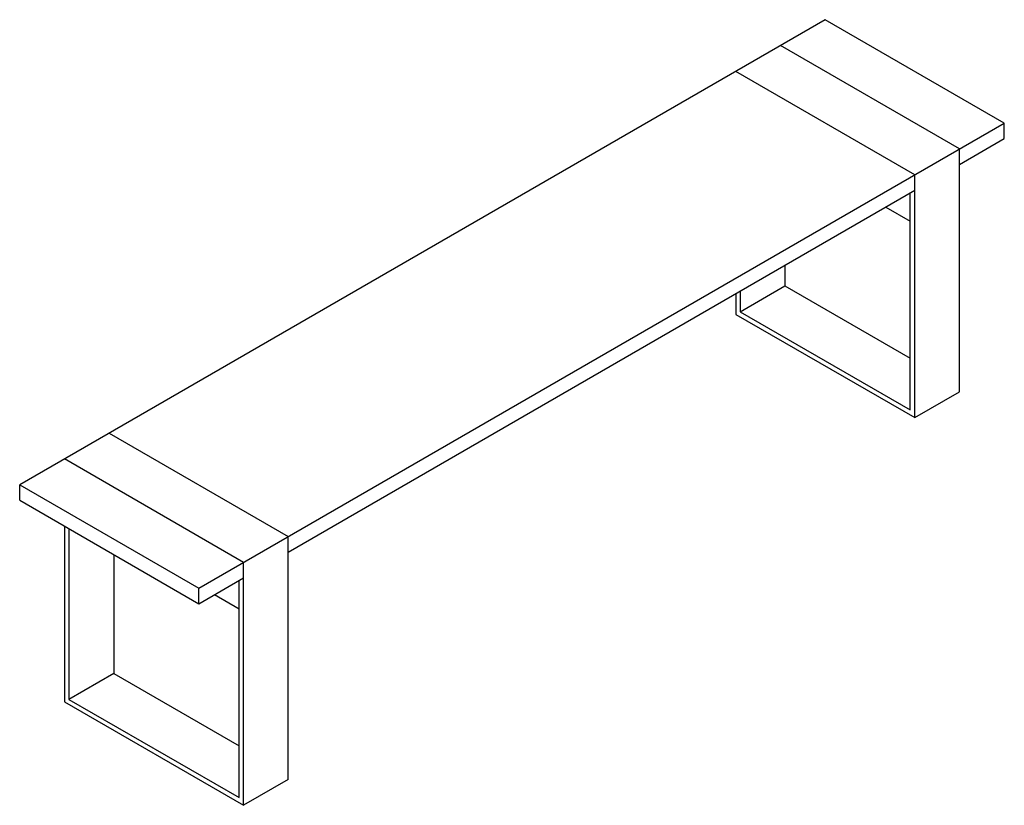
# Paper-space layout '_Isometric' of a CAD drawing. Header units: millimetres. Extents: x -1344 to 212, y -927 to 314.
import ezdxf

# ---------------------------------------------------------------- set-up
doc = ezdxf.new("R2010")
doc.units = ezdxf.units.MM

psp = doc.layouts.new('_Isometric')

# ---------------------------------------------------------------- linework, layer by layer
at = {"color": 7, "linetype": 'Continuous', "lineweight": 25}
for p, q in [((-70.7, 314.3), (-1343.5, -420.4)), ((212.1, 151.1), (-70.7, 314.3)), ((141.4, 110.2), (-141.4, 273.5)), ((70.7, 69.4), (-212.1, 232.7)), ((-1060.7, -583.7), (212.1, 151.1)), ((212.1, 126.6), (212.1, 151.1)), ((141.4, 85.8), (212.1, 126.6)), ((141.4, -273.5), (141.4, 110.2)), ((70.7, -314.3), (70.7, 69.4)), ((-919.2, -526.6), (70.7, 44.9)), ((63.6, -302.1), (63.6, 40.8)), ((24.7, 18.4), (63.6, -4.1)), ((-134.4, -73.4), (-134.4, -106.2)), ((-205.1, -147), (-134.4, -106.2)), ((-134.4, -106.2), (63.6, -220.5)), ((-212.1, -118.4), (-212.1, -151.1)), ((-205.1, -114.3), (-205.1, -147)), ((-212.1, -151.1), (70.7, -314.3)), ((-205.1, -147), (63.6, -302.1)), ((70.7, -314.3), (141.4, -273.5)), ((-1202.1, -338.8), (-919.2, -502.1)), ((-989.9, -542.9), (-1272.8, -379.6)), ((-1343.5, -444.9), (-1343.5, -420.4)), ((-1343.5, -420.4), (-1060.7, -583.7)), ((-1343.5, -444.9), (-1060.7, -608.2)), ((-1272.8, -485.7), (-1272.8, -763.4)), ((-1265.7, -489.8), (-1265.7, -759.3)), ((-919.2, -885.8), (-919.2, -502.1)), ((-1195, -530.6), (-1195, -718.5)), ((-989.9, -926.7), (-989.9, -542.9)), ((-1060.7, -608.2), (-989.9, -567.4)), ((-997, -914.4), (-997, -571.5)), ((-1060.7, -608.2), (-1060.7, -583.7)), ((-1035.9, -593.9), (-997, -616.4)), ((-1195, -718.5), (-1265.7, -759.3)), ((-1195, -718.5), (-997, -832.8)), ((-1265.7, -759.3), (-997, -914.4)), ((-1272.8, -763.4), (-989.9, -926.7)), ((-919.2, -885.8), (-989.9, -926.7))]:
    psp.add_line(p, q, dxfattribs=at)

doc.saveas('drawing.dxf')
